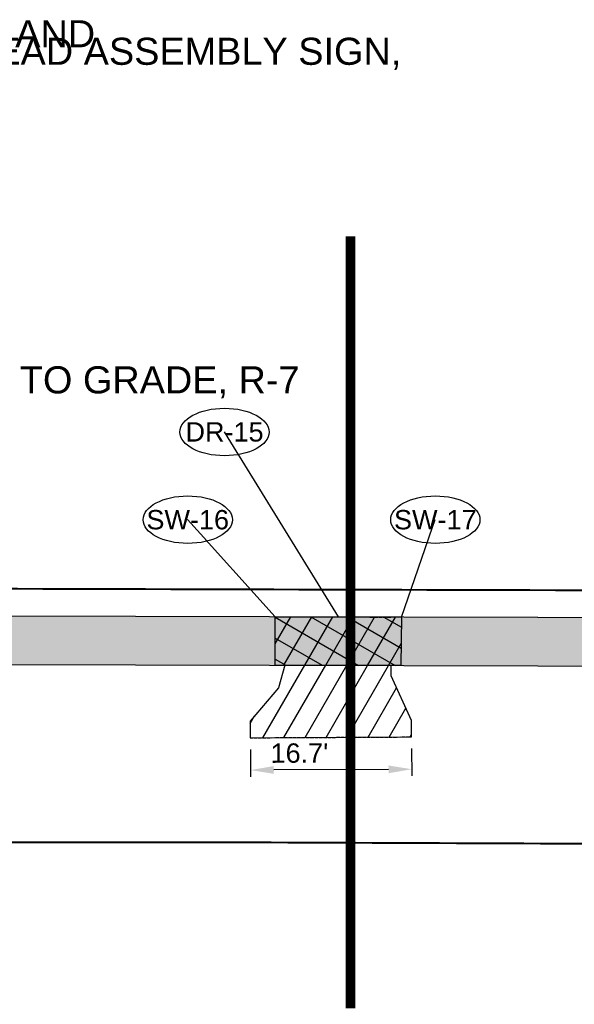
# Model space of a CAD drawing. Extents: x 193175 to 389459, y 288695 to 577709.
# Tile 18 of 30: x 194839 to 194896, y 288771 to 288872. Entities that reach past the tile are written whole.
import ezdxf
from ezdxf import colors
from ezdxf.entities.mleader import LeaderData, LeaderLine
from ezdxf.enums import TextEntityAlignment as Align
from ezdxf.math import Vec2, Vec3

# ---------------------------------------------------------------- set-up
doc = ezdxf.new("R2010")
doc.units = 0
doc.header["$MEASUREMENT"] = 0
doc.header["$PDSIZE"] = 5
doc.linetypes.add('c_p-bn-work-lim', pattern=[0.2, 0.1, -0.1])
doc.linetypes.add('c_p-pv-road-Saw', pattern=[0.39999999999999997, 0.35, -0.05])
doc.layers.add('0_Working', color=4, linetype='Continuous', plot=False)
for name, color, linetype in [('AN-Text-Notes-Balloon', 7, 'Continuous'), ('C_P-BN-Work-Lim', 2, 'c_p-bn-work-lim'), ('C_P-PV-Drive-Conc', 254, 'Continuous'), ('C_P-PV-Drive-Conc-Hatch', 8, 'Continuous'), ('C_P-PV-Road-Saw', 255, 'c_p-pv-road-Saw'), ('C_P-PV-Walk-Conc', 254, 'Continuous'), ('C_P-PV-Walk-Hatch', 250, 'Continuous'), ('C_P-PV-Walk-Hatch-6IN', 250, 'Continuous'), ('C_P-PV-Walk-Joint', 253, 'Continuous'), ('C_P-PV-Walk-Text', 7, 'Continuous'), ('G_X-AN-Text-Dim', 251, 'Continuous')]:
    doc.layers.add(name, color=color, linetype=linetype)
doc.styles.add('CT_P-Dim', font='arial.ttf')
doc.styles.add('CT_P-Symb', font='arial.ttf')
doc.styles.add('CT_P-Text', font='arial.ttf')
doc.styles.get("Standard").update_dxf_attribs({"font": 'simplex.shx'})
doc.dimstyles.new('CT_P-Dim-Eng_A', dxfattribs={"dimtxt": 0.1, "dimasz": 0.12, "dimexe": 0.035, "dimexo": 0.06, "dimgap": 0.035, "dimtad": 1, "dimdsep": 46, "dimtxsty": 'CT_P-Dim', "dimcen": 0, "dimclrd": 256, "dimclre": 256, "dimclrt": 256, "dimaunit": 1, "dimadec": 6, "dimazin": 0, "dimtfac": 0.75, "dimtix": 1, "dimtmove": 1, "dimatfit": 0, "dimfxl": 1, "dimtolj": 1, "dimtzin": 0, "dimlwd": -1, "dimlwe": -1, "dimarcsym": 0})

# ---------------------------------------------------------------- blocks, each defined once
blk = doc.blocks.new('*D333')
at = {"layer": 'Defpoints', "color": 0, "transparency": 16777216}
for p in [(194862.7393482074, 288798.17399948), (194879.402520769, 288798.2622166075), (194862.7570163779, 288794.836690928)]:
    blk.add_point(p, dxfattribs=at)
at = {"layer": 'G_X-AN-Text-Dim', "transparency": 16777216}
for p, q in [((194862.7457010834, 288796.9740162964), (194862.7607222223, 288794.1367007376)), ((194879.408873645, 288797.0622334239), (194879.4238947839, 288794.2249178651)), ((194877.0202225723, 288794.9122023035), (194865.1569827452, 288794.8493966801))]:
    blk.add_line(p, q, dxfattribs=at)
for points in [[(194865.1548651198, 288795.2493910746), (194865.1591003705, 288794.4494022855), (194862.7570163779, 288794.836690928)], [(194877.0181049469, 288795.312196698), (194877.0223401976, 288794.5122079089), (194879.4201889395, 288794.9249080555)]]:
    blk.add_solid(points, dxfattribs=at)
at = {"layer": 'G_X-AN-Text-Dim', "transparency": 16777216, "insert": (194867.8172513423, 288796.5846506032), "char_height": 2, "attachment_point": 5, "rotation": 0.3033289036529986, "style": 'CT_P-Dim'}
blk.add_mtext("\\A1;16.7'", dxfattribs=at)
blk = doc.blocks.new('C_P-AN-ML-Oval-L')
at = {"transparency": 16777216}
blk.add_wipeout([(0.18361845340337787, 0.06072959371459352), (0.19559400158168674, 0.05040263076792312), (0.20639877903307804, 0.03815130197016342), (0.2146310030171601, 0.02460991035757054), (0.2190127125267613, 0.012362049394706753), (0.2206212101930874, -0.0009294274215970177), (0.21876309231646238, -0.015254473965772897), (0.2135148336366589, -0.028808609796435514), (0.20544831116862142, -0.04136169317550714), (0.1955486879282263, -0.052399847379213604), (0.1836579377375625, -0.0626492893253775), (0.17076239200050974, -0.07157404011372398), (0.13952368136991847, -0.0876217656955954), (0.10799305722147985, -0.09872347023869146), (0.07499573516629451, -0.10653164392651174), (0.03816475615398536, -0.11159241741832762), (0.0006260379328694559, -0.11327288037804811), (-0.036420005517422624, -0.11163621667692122), (-0.07303490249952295, -0.10666267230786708), (-0.10509933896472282, -0.09919435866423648), (-0.13612894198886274, -0.08852520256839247), (-0.15088082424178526, -0.08190794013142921), (-0.16514719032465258, -0.0742365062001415), (-0.1783710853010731, -0.06564051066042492), (-0.19052379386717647, -0.05591429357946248), (-0.20245004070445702, -0.04353010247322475), (-0.21204603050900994, -0.02919619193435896), (-0.21741721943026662, -0.015577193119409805), (-0.2193539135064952, -0.000969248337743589), (-0.2174463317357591, 0.013534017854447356), (-0.21239396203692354, 0.02660885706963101), (-0.20546930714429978, 0.03772843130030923), (-0.19655270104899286, 0.0481863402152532), (-0.18421557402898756, 0.05928035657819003), (-0.1706655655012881, 0.06890041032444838), (-0.15533267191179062, 0.07771232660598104), (-0.13926074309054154, 0.08526351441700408), (-0.10588122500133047, 0.09701828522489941), (-0.0697357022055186, 0.10530698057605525), (-0.034894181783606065, 0.1098206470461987), (0.0006242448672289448, 0.11132421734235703), (0.03692001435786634, 0.10975403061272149), (0.07264519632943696, 0.10501330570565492), (0.10750990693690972, 0.0969125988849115), (0.13994398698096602, 0.08549480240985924), (0.17040477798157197, 0.0698483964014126)], dxfattribs=at)
blk.add_ellipse((0.0006291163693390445, -0.0009747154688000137), major_axis=(-0.2305741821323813, 0), ratio=0.5326205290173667, dxfattribs=at)
at = {"transparency": 16777216, "style": 'CT_P-Symb'}
blk.add_attdef('XX-X', text='', height=0.1, dxfattribs=at).set_placement((0.0006291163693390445, -0.0009747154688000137), align=Align.MIDDLE)
blk = doc.blocks.new('_None')

msp = doc.modelspace()

# ---------------------------------------------------------------- hatches: boundary and pattern name
at = {"layer": 'C_P-PV-Drive-Conc-Hatch'}
h = msp.add_hatch(dxfattribs=at)
h.set_pattern_fill('ANSI31', color=256, scale=0.75, angle=15)
h.set_pattern_definition([(59.99999999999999, (0, 0), (-1.623797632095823, 0.9375000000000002), [])])
h.paths.add_polyline_path([(195602.2883856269, 288806.0925741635), (195600.9293499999, 288799.36393), (195600.7811075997, 288798.6299754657), (195600.7859320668, 288797.6299871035), (195624.1783399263, 288797.7474905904), (195624.1735378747, 288798.7428327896), (195624.0614499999, 288799.3888599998), (195622.9076354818, 288806.0389599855)])
h.paths.add_polyline_path([(195536.0587730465, 288806.0632594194), (195533.0953699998, 288799.32651), (195532.6315409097, 288798.2720802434), (195532.622754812, 288797.2584232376), (195550.6229958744, 288797.2654717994), (195550.6153178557, 288798.2773529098), (195550.07608, 288799.3284200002), (195546.6106854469, 288806.083068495)])
h.paths.add_polyline_path([(195469.9085212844, 288805.9390757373), (195471.41946, 288804.4555700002), (195472.11521, 288799.53303), (195472.1088274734, 288798.7966743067), (195472.1002352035, 288797.8053792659), (195495.190849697, 288797.5965681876), (195495.1995170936, 288798.5965306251), (195494.4569600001, 288799.6450300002), (195490.3979500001, 288805.3764), (195490.3802039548, 288805.9775071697)])
h.paths.add_polyline_path([(195409.3278301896, 288798.9447768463), (195409.5057600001, 288799.6336699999), (195411.1058309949, 288805.8286856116), (195427.287407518, 288805.8590632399), (195430.0540598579, 288799.4842588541), (195430.3756849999, 288798.9491700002), (195430.375893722, 288797.949170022), (195409.3280389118, 288797.9447768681)])
h.paths.add_polyline_path([(195389.5962729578, 288805.7883057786), (195388.0021899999, 288799.7617000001), (195387.8005376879, 288798.9993312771), (195387.7986320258, 288798.0030890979), (195404.168398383, 288797.951884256), (195404.1712969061, 288798.9518800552), (195403.99762, 288799.61356), (195402.3705860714, 288805.8122869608)])
h.paths.add_polyline_path([(195318.8979030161, 288805.7251658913), (195315.7659299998, 288799.7759400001), (195315.4429436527, 288799.1624229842), (195315.4412393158, 288798.1652423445), (195339.122678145, 288798.1192746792), (195339.1229554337, 288799.1220642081), (195338.8234799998, 288799.7077699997), (195335.7661300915, 288805.6872506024)])
h.paths.add_polyline_path([(195258.6785140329, 288805.92846578), (195256.8229100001, 288799.9587900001), (195256.5907957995, 288799.2120538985), (195256.5900406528, 288798.2120541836), (195273.3959740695, 288798.199363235), (195273.3967292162, 288799.1993629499), (195273.2142400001, 288799.8539399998), (195271.5328242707, 288805.8850697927)])
h.paths.add_polyline_path([(195194.5465910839, 288806.046833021), (195192.95744, 288800.0162800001), (195192.7582153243, 288799.2602568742), (195192.7574601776, 288798.2602571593), (195213.7701495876, 288798.2443894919), (195213.7709047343, 288799.2443892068), (195213.7025299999, 288799.9646800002), (195213.1223220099, 288806.0768569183)])
h.paths.add_polyline_path([(195123.9392900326, 288805.9327106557), (195122.7895499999, 288799.97487), (195122.6516692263, 288799.2603852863), (195122.6518536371, 288798.2600936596), (195144.0561671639, 288798.2658282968), (195144.0559822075, 288799.265537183), (195143.9177899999, 288799.9872300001), (195142.773499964, 288805.9631523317)])
h.paths.add_polyline_path([(195059.5758867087, 288810.8286764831), (195059.7061979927, 288812.9968822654), (195070.5220611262, 288812.9695402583), (195070.5577994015, 288810.8449647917)])
h.paths.add_polyline_path([(194996.1313988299, 288805.7261351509), (194996.1307399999, 288805.0660600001), (194993.0282700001, 288799.8017600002), (194992.3524218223, 288798.6549745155), (194992.3425740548, 288797.655023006), (195000.01719, 288797.5794415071), (195015.5928613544, 288797.928285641), (195015.5809057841, 288798.9282141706), (195015.1920099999, 288799.9426099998), (195013.0599099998, 288805.50398), (195013.0585844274, 288805.7534945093)])
h.paths.add_polyline_path([(194935.5813538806, 288805.6282682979), (194935.55063, 288804.7536499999), (194933.9366600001, 288799.9135699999), (194933.7095521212, 288799.2325038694), (194933.6997043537, 288798.2325523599), (194948.9513668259, 288798.0823502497), (194948.9612145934, 288799.0823017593), (194948.3972299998, 288800.1273400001), (194945.9604199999, 288804.6426399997), (194945.9371444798, 288805.6450063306)])
h.paths.add_polyline_path([(194866.3111681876, 288805.679397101), (194865.6494499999, 288803.3521099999), (194862.7302199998, 288799.8982100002), (194862.7340541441, 288799.1739854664), (194862.7393482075, 288798.17399948), (194879.402520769, 288798.2622166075), (194879.3972267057, 288799.2622025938), (194879.3935599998, 288799.9547999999), (194877.2987899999, 288804.58604), (194877.3091877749, 288805.6523171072)])
h.paths.add_polyline_path([(194801.3805999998, 288799.9543300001), (194801.3787001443, 288799.3470136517), (194801.3755718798, 288798.3470185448), (194823.9204274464, 288798.2764919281), (194823.9235557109, 288799.2764870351), (194823.9257299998, 288799.9715299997), (194820.0672200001, 288803.9439699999), (194819.4117946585, 288805.7948755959), (194805.7294270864, 288805.8285651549), (194804.5361600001, 288802.5713999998)])
h.paths.add_polyline_path([(194737.68806538, 288805.9961007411), (194736.0288, 288800.39365), (194735.8139898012, 288799.6683509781), (194735.8068278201, 288798.6683766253), (194751.8342246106, 288798.5535857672), (194751.8413865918, 288799.5535601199), (194751.6804, 288800.1230299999), (194750.0286990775, 288805.965714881)])
h.paths.add_polyline_path([(194671.17459, 288800.2765699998), (194671.1724756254, 288799.628586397), (194671.2296000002, 288799.6283999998), (194671.2263370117, 288798.6284053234), (194690.5365046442, 288798.5559505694), (194690.5397706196, 288799.5653907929), (194690.5425800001, 288800.42637), (194687.0618199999, 288805.57259), (194687.0713081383, 288806.1207324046), (194676.936003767, 288806.1456881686), (194676.9251100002, 288805.6715000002)])
at = {"layer": 'C_P-PV-Walk-Hatch', "transparency": 33554559}
h = msp.add_hatch(color=256, dxfattribs=at)
h.dxf.hatch_style = 1
h.paths.add_polyline_path([(194615.3519049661, 288806.2973242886), (194906.2983396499, 288805.5809382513), (195214.20519, 288806.0786071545), (195332.1433240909, 288805.6804495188), (195578.0449441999, 288806.1420799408), (195597.6126104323, 288806.1047321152), (195671.4703743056, 288805.9095336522), (195671.4833231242, 288810.9126703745), (195597.6256113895, 288811.1047152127), (195578.0466553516, 288811.1420717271), (195332.1380466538, 288810.6804484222), (195214.20519, 288811.0786071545), (194906.3039110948, 288810.5809396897), (194615.3510796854, 288811.2973414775)])
at = {"layer": 'C_P-PV-Walk-Hatch-6IN'}
h = msp.add_hatch(dxfattribs=at)
h.set_pattern_fill('ANSI37', color=256, scale=0.75, angle=15)
h.set_pattern_definition([(59.99999999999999, (0, 0), (-1.623797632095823, 0.9375000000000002), []), (150, (0, 0), (-0.9375000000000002, -1.623797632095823), [])])
h.paths.add_polyline_path([(194865.3111651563, 288805.679397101), (194865.3234764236, 288810.6793819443), (194878.3579563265, 288810.6485874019), (194878.3092113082, 288805.6498547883)])
at = {"layer": 'C_P-PV-Walk-Joint'}
h = msp.add_hatch(dxfattribs=at)
h.set_pattern_fill('GRATE', color=256, scale=3)
h.set_pattern_definition([(0, (0, 0), (0, 0.09375), []), (90, (0, 0), (-0.375, 2.296212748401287e-17), [])])
h.paths.add_polyline_path([(194360.5346286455, 288765.8072925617), (194360.53464, 288770.8073090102), (194361.03464, 288770.8073078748), (194361.0346286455, 288765.8072914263)])
h.paths.add_polyline_path([(194336.59426, 288765.8691612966), (194337.09426, 288765.8691612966), (194337.09426, 288770.8687707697), (194336.59426, 288770.8687707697)])
h.paths.add_polyline_path([(194581.0482794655, 288770.2314908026), (194581.5482794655, 288770.231490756), (194581.5482790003, 288765.2310265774), (194581.0482790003, 288765.2310266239)])
h.paths.add_polyline_path([(195453.45276, 288805.9081833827), (195453.95276, 288805.9091220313), (195453.95276, 288810.9091208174), (195453.45276, 288810.9091208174)])
h.paths.add_polyline_path([(195405.3290287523, 288805.8178408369), (195405.8386239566, 288805.8187974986), (195404.8449545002, 288810.8169349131), (195404.3351691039, 288810.8169349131)])
edge = h.paths.add_edge_path(flags=17)
edge.add_line((195405.3290287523, 288805.8178408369), (195405.8386239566, 288805.8187974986))
edge.add_line((195405.8386239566, 288805.8187974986), (195404.8449545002, 288810.8169349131))

# ---------------------------------------------------------------- linework, layer by layer
at = {"layer": '0_Working', "const_width": 1.000000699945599, "flags": 128}
msp.add_lwpolyline([(194873.101841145, 288770.1960105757), (194873.101841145, 288849.9983263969)], dxfattribs=at)
at = {"layer": 'C_P-BN-Work-Lim', "color": 7, "const_width": 0.2, "flags": 128}
msp.add_lwpolyline([(194622.1893997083, 288787.330492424), (194631.1713, 288787.25134), (194677.80404, 288787.3561099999), (194720.69787, 288787.0872299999), (194765.01748, 288787.1722099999), (194811.78713, 288787.36424), (194858.31907, 288787.38157), (194906.01071, 288787.1927), (194950.22397, 288787.23116), (194998.84679, 288787.16472), (195044.75145, 288787.1676899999), (195084.6716, 288787.1482600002), (195129.70928, 288787.03653), (195174.97464, 288786.87637), (195219.01537, 288786.97513), (195258.53387, 288786.79562), (195304.58188, 288787.1776299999), (195354.04688, 288786.59824), (195400.59061, 288787.2306), (195451.24483, 288786.67755), (195496.30085, 288786.51709), (195540.88984, 288786.3366599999), (195590.26658, 288786.24077), (195635.67551, 288786.5384899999), (195683.12708, 288786.25501), (195692.2527450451, 288786.3392554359), (195692.0190649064, 288811.652041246), (195672.6558843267, 288811.4096231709), (195597.6269114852, 288811.6047135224), (195537.6118254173, 288811.7584576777), (195472.585468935, 288811.9330094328), (195412.5703894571, 288812.087082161), (195342.5425240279, 288812.2618985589), (195277.5161609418, 288812.4361231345), (195217.501081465, 288812.5901966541), (195152.484362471, 288812.7543827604), (195082.4567011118, 288812.9393700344), (195017.4301405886, 288813.1037542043), (194957.4152585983, 288813.2676703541), (194892.3886980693, 288813.432055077), (194829.3729107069, 288813.5961302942), (194759.3452493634, 288813.7811191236), (194694.3288584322, 288813.9453006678), (194643.7719542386, 288814.0795878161), (194603.0621451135, 288814.1841038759), (194603.0392635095, 288787.4992517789), (194213.80532, 288787.64447), (193817.1531306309, 288787.8325868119), (193817.3272139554, 288764.040245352), (193975.2598955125, 288765.1148454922), (194035.3172022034, 288765.5604950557), (194095.3340855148, 288765.4963026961), (194155.3492957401, 288765.3323764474), (194212.3636740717, 288765.1886268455), (194272.3889298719, 288765.0346731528), (194332.4043375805, 288764.8805891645), (194392.4194172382, 288764.7265119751), (194452.4446730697, 288764.5725590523), (194512.459555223, 288764.4086408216), (194572.4848044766, 288764.2543603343), (194622.1278967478, 288764.1253924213)], close=True, dxfattribs=at)
at = {"layer": 'C_P-PV-Drive-Conc', "flags": 128}
msp.add_lwpolyline([(194866.3111681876, 288805.679397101), (194865.6494499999, 288803.3521099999), (194862.7302199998, 288799.8982100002), (194862.7340541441, 288799.1739854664), (194862.7393482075, 288798.17399948), (194879.402520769, 288798.2622166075), (194879.3972267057, 288799.2622025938), (194879.3935599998, 288799.9547999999), (194877.2987899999, 288804.58604), (194877.3091877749, 288805.6523171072)], close=True, dxfattribs=at)
at = {"layer": 'C_P-PV-Road-Saw', "flags": 128}
for points in [[(194867.0132776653, 288810.6776834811), (194877.3579323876, 288810.6510081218)], [(194862.7340541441, 288799.1739854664), (194862.7393482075, 288798.17399948), (194879.402520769, 288798.2622166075), (194879.3972267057, 288799.2622025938)]]:
    msp.add_lwpolyline(points, dxfattribs=at)
at = {"layer": 'C_P-PV-Walk-Conc', "flags": 128}
msp.add_lwpolyline([(194615.3519049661, 288806.2973242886), (194906.2983396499, 288805.5809382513), (195214.20519, 288806.0786071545), (195332.1433240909, 288805.6804495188), (195578.0449441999, 288806.1420799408), (195597.6126104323, 288806.1047321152), (195671.4703743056, 288805.9095336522), (195671.4833231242, 288810.9126703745), (195597.6256113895, 288811.1047152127), (195578.0466553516, 288811.1420717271), (195332.1380466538, 288810.6804484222), (195214.20519, 288811.0786071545), (194906.3039110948, 288810.5809396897), (194615.3510796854, 288811.2973414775)], close=True, dxfattribs=at)
at = {"layer": 'C_P-PV-Walk-Hatch-6IN', "flags": 128}
msp.add_lwpolyline([(194865.3111651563, 288805.679397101), (194865.3234764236, 288810.6793819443), (194878.3579563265, 288810.6485874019), (194878.3092113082, 288805.6498547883)], close=True, dxfattribs=at)

# ---------------------------------------------------------------- dimensions: what is measured, and where the dimension line sits
at = {"layer": 'G_X-AN-Text-Dim'}
dim = msp.add_linear_dim(base=(194862.7570163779, 288794.836690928), p1=(194879.402520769, 288798.2622166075), p2=(194862.7393482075, 288798.17399948), angle=180.30332890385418, dimstyle='CT_P-Dim-Eng_A', override={"dimdec": 1, "dimpost": "'", "dimtmove": 0}, dxfattribs=at)
dim.commit()
dim.dimension.update_dxf_attribs({"geometry": '*D333', "text_midpoint": (194867.8263631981, 288794.8635287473), "dimtype": 161})

# ---------------------------------------------------------------- leaders
at = {"layer": 'AN-Text-Notes-Balloon'}
ml = msp.add_multileader_block('Standard', dxfattribs=at)
ml.set_content('C_P-AN-ML-Oval-L', color=256, scale=20)
ml.set_attribute('XX-X', 'DR-15', width=0)
ml.set_leader_properties(color=256, linetype='ByLayer', lineweight=-1)
ml.set_arrow_properties(name='NONE')
ml.build(insert=Vec2(0, 0))
ml.multileader.update_dxf_attribs({"has_dogleg": 0, "text_right_attachment_type": 3, "dogleg_length": 0.06, "arrow_head_size": 2.4, "scale": 20, "block_connection_type": 1})
ctx = ml.context
ctx.base_point, ctx.scale, ctx.char_height, ctx.arrow_head_size, ctx.landing_gap_size, ctx.plane_origin = Vec3(194860.0610596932, 288829.7944331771), 20, 1.6, 2.4, 0.5, Vec3(194871.2774279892, 288828.7104606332)
ctx.right_attachment, ctx.attachment_type = 3, 1
notes = []
notes.append((ctx, [(1, (1, 1, 0), (194861.2610596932, 288829.7944331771), (-1, 0), 1.2, [(0, [(194871.8407163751, 288810.6639846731)], 0, [])])]))
ctx.block.insert = Vec3(194860.0610596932, 288829.7944331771)
ml = msp.add_multileader_block('Standard', dxfattribs=at)
ml.set_content('C_P-AN-ML-Oval-L', color=256, scale=20)
ml.set_attribute('XX-X', 'SW-16', width=0)
ml.set_leader_properties(color=256, linetype='ByLayer', lineweight=-1)
ml.set_arrow_properties(name='NONE')
ml.build(insert=Vec2(0, 0))
ml.multileader.update_dxf_attribs({"has_dogleg": 0, "text_right_attachment_type": 3, "dogleg_length": 0.06, "arrow_head_size": 2.4, "scale": 20, "block_connection_type": 1})
ctx = ml.context
ctx.base_point, ctx.scale, ctx.char_height, ctx.arrow_head_size, ctx.landing_gap_size, ctx.plane_origin = Vec3(194856.2603261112, 288820.7349259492), 20, 1.6, 2.4, 0.5, Vec3(194833.9853682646, 288808.5733082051)
ctx.right_attachment, ctx.attachment_type = 3, 1
notes.append((ctx, [(1, (1, 1, 0), (194857.4603261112, 288820.7349259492), (-1, 0), 1.2, [(0, [(194865.3234764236, 288810.6793819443)], 0, [])])]))
ctx.block.insert = Vec3(194856.2603261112, 288820.7349259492)
ml = msp.add_multileader_block('Standard', dxfattribs=at)
ml.set_content('C_P-AN-ML-Oval-L', color=256, scale=20)
ml.set_attribute('XX-X', 'SW-17', width=0)
ml.set_leader_properties(color=256, linetype='ByLayer', lineweight=-1)
ml.set_arrow_properties(name='NONE')
ml.build(insert=Vec2(0, 0))
ml.multileader.update_dxf_attribs({"has_dogleg": 0, "text_right_attachment_type": 3, "dogleg_length": 0.06, "arrow_head_size": 2.4, "scale": 20, "block_connection_type": 1})
ctx = ml.context
ctx.base_point, ctx.scale, ctx.char_height, ctx.arrow_head_size, ctx.landing_gap_size, ctx.plane_origin = Vec3(194881.8430576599, 288820.7349259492), 20, 1.6, 2.4, 0.5, Vec3(194859.5680998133, 288808.5733082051)
ctx.right_attachment, ctx.attachment_type = 3, 1
notes.append((ctx, [(0, (1, 1, 0), (194880.6430576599, 288820.7349259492), (1, 0), 1.2, [(0, [(194878.3579676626, 288810.6497498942)], 0, [])])]))
ctx.block.insert = Vec3(194881.8430576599, 288820.7349259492)
at = {"layer": 'C_P-PV-Walk-Text'}
ml = msp.add_multileader_mtext('Standard', dxfattribs=at)
ml.set_content('EX. SCHOOL SIGN TO BE REPLACED WITH SOLAR FLASHING SCHOOL CROSSING ASSEMBLY SIGN, S1-1 AND \\PW16-7P\\PSTA. 8+57.72\\POFF=7.91R', color=256, style='CT_P-Text')
ml.set_leader_properties(color=256)
ml.build(insert=Vec2(0, 0))
ml.multileader.update_dxf_attribs({"dogleg_length": 0.1, "arrow_head_size": 2.8, "scale": 20})
ctx = ml.context
ctx.base_point, ctx.scale, ctx.char_height, ctx.arrow_head_size, ctx.landing_gap_size, ctx.plane_origin = Vec3(194637.7324752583, 288870.9155726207), 20, 2.8, 2.8, 1.2, Vec3(194742.5968035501, 288861.1440310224)
notes.append((ctx, [(0, (1, 1, 0), (194635.7324752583, 288870.9155726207), (1, 0), 2, [(0, [(194629.36432, 288803.33967)], 0, [])])]))
ctx.mtext.insert, ctx.mtext.width, ctx.mtext.defined_height, ctx.mtext.flow_direction = Vec3(194638.9324752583, 288872.3394471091), 40.9316834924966, 2.196395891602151, 5
ml = msp.add_multileader_mtext('Standard', dxfattribs=at)
ml.set_content('PR. SCHOOL CROSSING AHEAD ASSEMBLY SIGN,\\PS1-1\\PS4-3P\\PW16-2APS', color=256, style='CT_P-Text')
ml.set_leader_properties(color=256)
ml.build(insert=Vec2(0, 0))
ml.multileader.update_dxf_attribs({"dogleg_length": 0.1, "arrow_head_size": 2.8, "scale": 20})
ctx = ml.context
ctx.base_point, ctx.scale, ctx.char_height, ctx.arrow_head_size, ctx.landing_gap_size, ctx.plane_origin = Vec3(194782.5996328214, 288869.1005533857), 20, 2.8, 2.8, 1.2, Vec3(194888.309686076, 288888.2879607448)
notes.append((ctx, [(0, (1, 1, 0), (194780.5996328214, 288869.1005533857), (1, 0), 2, [(0, [(194779.4497597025, 288814.1510423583)], 0, [])])]))
ctx.mtext.insert, ctx.mtext.width, ctx.mtext.defined_height, ctx.mtext.flow_direction = Vec3(194783.7996328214, 288870.5244278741), 39.83727694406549, 1.017053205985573, 5
ml = msp.add_multileader_mtext('Standard', dxfattribs=at)
ml.set_content('EX. 3" PVC PIPE TO BE TRENCHED THROUGH SIDEWALK, THEN RECONNECTED AFTER SIDEWALK,\\PD-5.', color=256, style='CT_P-Text')
ml.set_leader_properties(color=256)
ml.build(insert=Vec2(0, 0))
ml.multileader.update_dxf_attribs({"dogleg_length": 0.1, "arrow_head_size": 2.8, "scale": 20})
ctx = ml.context
ctx.base_point, ctx.scale, ctx.char_height, ctx.arrow_head_size, ctx.landing_gap_size, ctx.plane_origin = Vec3(195413.081999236, 288862.7966541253), 20, 2.8, 2.8, 1.2, Vec3(195472.3104503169, 288874.712397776)
ctx.text_align_type = 2
notes.append((ctx, [(1, (1, 1, 0), (195459.8716308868, 288862.7966541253), (-1, 0), 2, [(0, [(195453.70276, 288810.9086515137)], 0, [])])]))
ctx.mtext.insert, ctx.mtext.width, ctx.mtext.defined_height, ctx.mtext.alignment, ctx.mtext.flow_direction = Vec3(195456.6716308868, 288864.2205286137), 42.72704502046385, 1.017053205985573, 3, 5
ml = msp.add_multileader_mtext('Standard', dxfattribs=at)
ml.set_content('EX. VAVLE BOX ADJUSTED TO GRADE, R-10', color=256, style='CT_P-Text')
ml.set_leader_properties(color=256)
ml.build(insert=Vec2(0, 0))
ml.multileader.update_dxf_attribs({"dogleg_length": 0.1, "arrow_head_size": 2.8, "scale": 20})
ctx = ml.context
ctx.base_point, ctx.scale, ctx.char_height, ctx.arrow_head_size, ctx.landing_gap_size, ctx.plane_origin = Vec3(195296.8805453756, 288852.0664452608), 20, 2.8, 2.8, 1.2, Vec3(195270.182709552, 288803.2169428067)
ctx.text_align_type = 2
notes.append((ctx, [(1, (1, 1, 0), (195330.2966436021, 288852.0664452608), (-1, 0), 2, [(0, [(195332.1382, 288806.2010749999)], 0, [])])]))
ctx.mtext.insert, ctx.mtext.width, ctx.mtext.defined_height, ctx.mtext.alignment, ctx.mtext.flow_direction = Vec3(195327.0966436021, 288853.7433893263), 30.40971896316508, 1.017053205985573, 3, 5
ml = msp.add_multileader_mtext('Standard', dxfattribs=at)
ml.set_content('CONSTRUCTION WORK LIMITS / RIGHT-OF-WAY', color=256, style='CT_P-Text')
ml.set_leader_properties(color=256)
ml.build(insert=Vec2(0, 0))
ml.multileader.update_dxf_attribs({"text_right_attachment_type": 3, "dogleg_length": 0.1, "arrow_head_size": 2.8, "scale": 20})
ctx = ml.context
ctx.base_point, ctx.scale, ctx.char_height, ctx.arrow_head_size, ctx.landing_gap_size, ctx.plane_origin = Vec3(194712.4409365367, 288844.7524818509), 20, 2.8, 2.8, 1.2, Vec3(194767.8665493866, 288861.8383997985)
ctx.right_attachment = 3
notes.append((ctx, [(0, (1, 1, 0), (194710.4409365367, 288844.7524818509), (1, 0), 2, [(0, [(194700.6534246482, 288813.9293296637)], 0, [])])]))
ctx.mtext.insert, ctx.mtext.width, ctx.mtext.defined_height, ctx.mtext.flow_direction = Vec3(194713.6409365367, 288846.1763563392), 31.21572169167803, 1.017053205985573, 5
ml = msp.add_multileader_mtext('Standard', dxfattribs=at)
ml.set_content('PR. SAWCUT AT ALL DRIVEWAYS\\P(TYP.)', color=256, style='CT_P-Text')
ml.set_leader_properties(color=256)
ml.build(insert=Vec2(0, 0))
ml.multileader.update_dxf_attribs({"dogleg_length": 0.1, "arrow_head_size": 2.8, "scale": 20})
ctx = ml.context
ctx.base_point, ctx.scale, ctx.char_height, ctx.arrow_head_size, ctx.landing_gap_size, ctx.plane_origin = Vec3(194956.4514292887, 288836.171869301, 5.235000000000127), 20, 2.8, 2.8, 1.2, Vec3(195033.8004719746, 288841.5537452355, 5.235000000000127)
ctx.text_align_type = 2
notes.append((ctx, [(1, (1, 1, 0), (194992.1671182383, 288836.171869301, 5.235000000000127), (-1, 0), 2, [(0, [(195004.2605195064, 288810.7392690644, 5.235000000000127)], 0, [])])]))
ctx.mtext.insert, ctx.mtext.width, ctx.mtext.defined_height, ctx.mtext.alignment, ctx.mtext.flow_direction = Vec3(194988.9671182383, 288837.9834654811, 5.235000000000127), 31.54252725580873, 1.017053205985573, 3, 5
ml = msp.add_multileader_mtext('Standard', dxfattribs=at)
ml.set_content('EX. IRON PIN ADJUSTED TO GRADE, R-7', color=256, style='CT_P-Text')
ml.set_leader_properties(color=256)
ml.build(insert=Vec2(0, 0))
ml.multileader.update_dxf_attribs({"dogleg_length": 0.1, "arrow_head_size": 2.8, "scale": 20})
ctx = ml.context
ctx.base_point, ctx.scale, ctx.char_height, ctx.arrow_head_size, ctx.landing_gap_size, ctx.plane_origin = Vec3(194790.1318725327, 288834.8888863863), 20, 2.8, 2.8, 1.2, Vec3(194744.3924741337, 288797.4285387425)
notes.append((ctx, [(0, (1, 1, 0), (194788.1318725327, 288834.8888863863), (1, 0), 2, [(0, [(194784.2124999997, 288806.8516495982)], 0, [])])]))
ctx.mtext.insert, ctx.mtext.width, ctx.mtext.defined_height, ctx.mtext.flow_direction = Vec3(194791.3318725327, 288836.5658304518), 27.01763165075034, 1.017053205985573, 5
ml = msp.add_multileader_mtext('Standard', dxfattribs=at)
ml.set_content('CONSTRUCTION WORK LIMITS / RIGHT-OF-WAY', color=256, style='CT_P-Text')
ml.set_leader_properties(color=256)
ml.build(insert=Vec2(0, 0))
ml.multileader.update_dxf_attribs({"dogleg_length": 0.1, "arrow_head_size": 2.8, "scale": 20})
ctx = ml.context
ctx.base_point, ctx.scale, ctx.char_height, ctx.arrow_head_size, ctx.landing_gap_size, ctx.plane_origin = Vec3(195411.7255553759, 288835.5033970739), 20, 2.8, 2.8, 1.2, Vec3(195510.6488189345, 288866.258371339)
ctx.text_align_type = 2
notes.append((ctx, [(1, (1, 1, 0), (195447.1184612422, 288835.5033970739), (-1, 0), 2, [(0, [(195448.5538502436, 288811.9947042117)], 0, [])])]))
ctx.mtext.insert, ctx.mtext.width, ctx.mtext.defined_height, ctx.mtext.alignment, ctx.mtext.flow_direction = Vec3(195443.9184612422, 288836.9272715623), 31.21572169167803, 1.017053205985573, 3, 5
ml = msp.add_multileader_mtext('Standard', dxfattribs=at)
ml.set_content("PR. SAWCUT 1' INTO ASPHALT (TYP.)", color=256, style='CT_P-Text')
ml.set_leader_properties(color=256)
ml.build(insert=Vec2(0, 0))
ml.multileader.update_dxf_attribs({"text_right_attachment_type": 3, "dogleg_length": 0.1, "arrow_head_size": 2.8, "scale": 20})
ctx = ml.context
ctx.base_point, ctx.scale, ctx.char_height, ctx.arrow_head_size, ctx.landing_gap_size, ctx.plane_origin = Vec3(194695.0837225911, 288797.3661392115, 5.235000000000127), 20, 2.8, 2.8, 1.2, Vec3(194774.6059782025, 288806.053011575, 5.235000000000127)
ctx.right_attachment = 3
notes.append((ctx, [(0, (1, 1, 0), (194693.0837225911, 288797.3661392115, 5.235000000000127), (1, 0), 2, [(1, [(194688.7846656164, 288798.5629399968, 5.235000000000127), (194679.8938455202, 288811.1290019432, 5.235000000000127)], 0, [])])]))
ctx.mtext.insert, ctx.mtext.width, ctx.mtext.defined_height, ctx.mtext.flow_direction = Vec3(194696.2837225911, 288799.1777353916, 5.235000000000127), 43.45478986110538, 1.017053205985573, 5
ml = msp.add_multileader_mtext('Standard', dxfattribs=at)
ml.set_content("10' SIDEWALK TRANSITION FROM 5' TO 4' BETWEEN STA 2+66.90' AND 3+09.50'", color=256, style='CT_P-Text')
ml.set_leader_properties(color=256)
ml.build(insert=Vec2(0, 0))
ml.multileader.update_dxf_attribs({"text_right_attachment_type": 3, "dogleg_length": 0.1, "arrow_head_size": 2.8, "scale": 20})
ctx = ml.context
ctx.base_point, ctx.scale, ctx.char_height, ctx.arrow_head_size, ctx.landing_gap_size, ctx.plane_origin = Vec3(194118.9071308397, 288795.6200429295), 20, 2.8, 2.8, 1.2, Vec3(194197.6572404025, 288806.1686828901)
ctx.right_attachment = 3
notes.append((ctx, [(0, (1, 1, 0), (194116.9071308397, 288795.6200429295), (1, 0), 2, [(1, [(194084.0414621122, 288771.50672157), (194126.7115862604, 288771.410175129)], 0, [])])]))
ctx.mtext.insert, ctx.mtext.width, ctx.mtext.defined_height, ctx.mtext.flow_direction = Vec3(194120.1071308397, 288797.0448723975), 78.15678581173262, 1.017053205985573, 5
ml = msp.add_multileader_mtext('Standard', dxfattribs=at)
ml.set_content("PR. SAWCUT 1' INTO ASPHALT (TYP.)", color=256, style='CT_P-Text')
ml.set_leader_properties(color=256)
ml.build(insert=Vec2(0, 0))
ml.multileader.update_dxf_attribs({"text_right_attachment_type": 3, "dogleg_length": 0.1, "arrow_head_size": 2.8, "scale": 20})
ctx = ml.context
ctx.base_point, ctx.scale, ctx.char_height, ctx.arrow_head_size, ctx.landing_gap_size, ctx.plane_origin = Vec3(194469.0625730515, 288784.3459750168, 5.235000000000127), 20, 2.8, 2.8, 1.2, Vec3(194549.7710969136, 288796.7649076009, 5.235000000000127)
ctx.right_attachment = 3
notes.append((ctx, [(0, (1, 1, 0), (194467.0625730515, 288784.3459750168, 5.235000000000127), (1, 0), 2, [(0, [(194461.8994649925, 288776.6349757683, 5.235000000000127)], 0, [])])]))
ctx.mtext.insert, ctx.mtext.width, ctx.mtext.defined_height, ctx.mtext.flow_direction = Vec3(194470.2625730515, 288786.1575711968, 5.235000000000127), 38.84791814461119, 1.017053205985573, 5
for ctx, leaders in notes:
    for number, flags, end, landing, length, lines in leaders:
        leader = LeaderData()
        leader.index, (leader.has_last_leader_line, leader.has_dogleg_vector, leader.attachment_direction) = number, flags
        leader.last_leader_point, leader.dogleg_vector, leader.dogleg_length = Vec3(end), Vec3(landing), length
        for number, points, colour, breaks in lines:
            line = LeaderLine()
            line.index, line.vertices, line.color, line.breaks = number, Vec3.list(points), colors.encode_raw_color(colour), breaks
            leader.lines.append(line)
        ctx.leaders.append(leader)

doc.saveas('drawing.dxf')
